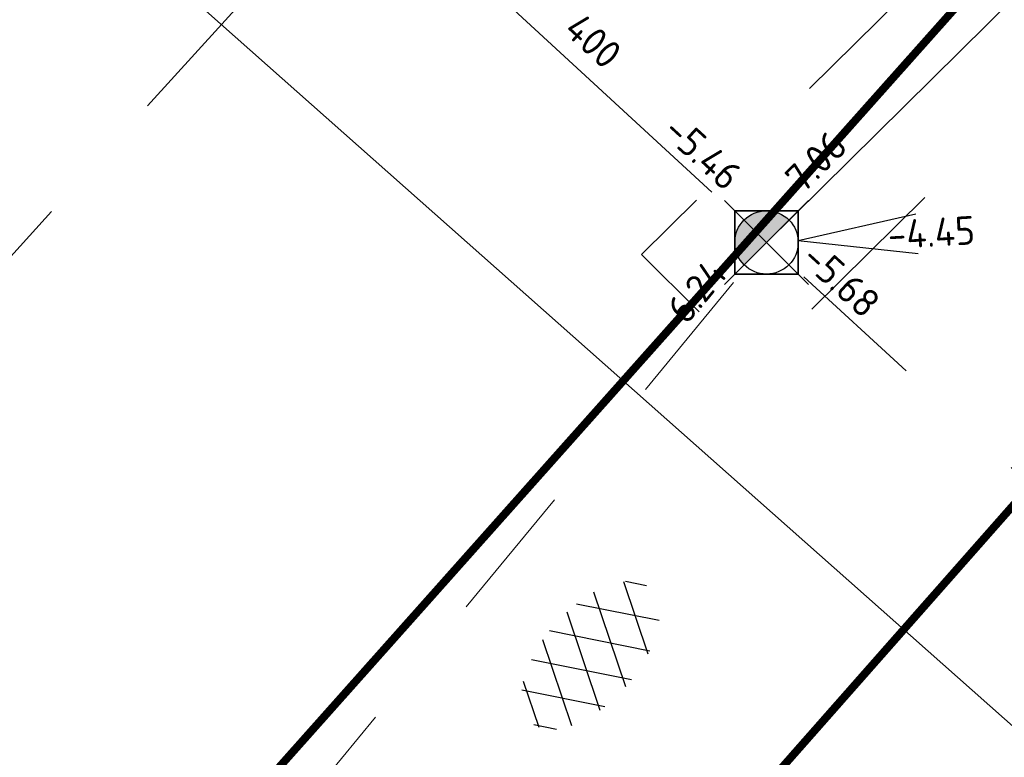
# Model space of a CAD drawing. Header units: metres. Extents: x 113080 to 114329, y 482672 to 483852.
# Tile 19 of 55: x 113639.49 to 113651.9, y 483305.51 to 483314.81. Entities that reach past the tile are written whole.
import ezdxf
from ezdxf.enums import TextEntityAlignment as Align

# ---------------------------------------------------------------- set-up
doc = ezdxf.new("R2010")
doc.units = ezdxf.units.M
for name, pattern in [('RI-GWA', [18.45, 6, -1.8, 1.75, -1.8, 1.75, -1.8, 1.75, -1.8]), ('VW-1-1_STREEP', [2, 1, -1]), ('XX-HIDDEN', [4, 2, -2])]:
    doc.linetypes.add(name, pattern=pattern)
for name, color, linetype, lineweight in [('B-WE-RI-GWA_STROOMRICHTING-S', 252, 'Continuous', 25), ('B-WE-RI-GWA_TRANSPORTLEIDING-G', 252, 'RI-GWA', 18), ('B-WE-RI-OFG_GWA_STROOMRICHTING-S', 252, 'Continuous', 25), ('B-WE-VH-VERHARDING_ASFALT-S', 252, 'Continuous', 25), ('B-WE-VW-MARKERING_LANGS_STREEP_11_010-G', 252, 'VW-1-1_STREEP', 13), ('N-WE-VW-MARKERING_LANGS_STREEP_11_010-G', 7, 'VW-1-1_STREEP', 13), ('V-WE-VH-MATERIAALGRENS-G', 7, 'XX-HIDDEN', 18), ('V-WE-VW-MARKERING_LANGS_STREEP_11_010-G', 7, 'VW-1-1_STREEP-V', 13), ('X-XX-AL-WERKGRENS-G', 7, 'XX-WERKGRENS', 25), ('X-XX-AL-WIPEOUT_IN_BLOCK-A', 193, 'Continuous', 25)]:
    doc.layers.add(name, color=color, linetype=linetype, lineweight=lineweight)
for name, color, linetype, lineweight, true_color in [('N-WE-RI-GWA_PUTNUMMER-S', 30, 'Continuous', 25, 0xff7f00), ('N-WE-RI-GWA_RIOOLPUT_INSPECTIEPUT-S', 30, 'Continuous', 25, 0xff7f00), ('N-WE-RI-GWA_STROOMRICHTING-S', 30, 'Continuous', 25, 0xff7f00), ('N-WE-RI-GWA_TRANSPORTLEIDING-G', 30, 'RI-GWA', 35, 0xff7f00), ('V-WE-RI-GWA_RIOOLPUT_INSPECTIEPUT-S', 30, 'Continuous', 25, 0xff7f00)]:
    doc.layers.add(name, color=color, linetype=linetype, lineweight=lineweight, true_color=true_color)
doc.styles.add('NLCS-ISO', font='NLCS-ISO.ttf')
doc.linetypes.add('VW-1-1_STREEP-V', pattern='A,1,-1,1,-1,0.5,[24,NLCS.SHX,S=0.5,R=0,X=0,Y=0],0.5,-1', length=6)
doc.linetypes.add('XX-WERKGRENS', pattern='A,0,[137,NLCS.SHX,S=0.5,R=0,X=0,Y=0],-30', length=30)

# ---------------------------------------------------------------- blocks, each defined once
blk = doc.blocks.new('V-SRI-PUT_GWA-SO')
blk.add_hatch(color=256).paths.add_polyline_path([(1.414, 1.414, 0.664858), (-2, 0.018), (-2, -0.018, 0.196534), (-1.414, -1.414)])
at = {"ltscale": 0.1, "flags": 128}
for points in [[(-2.652, 2.652), (2.652, -2.652)], [(2.652, 2.652), (-2.652, -2.652)]]:
    blk.add_lwpolyline(points, dxfattribs=at)
at = {"flags": 128}
blk.add_lwpolyline([(-2, 2), (2, 2), (2, -2), (-2, -2)], close=True, dxfattribs=at)
at = {"lineweight": -3, "flags": 128}
blk.add_lwpolyline([(2, -2), (2, 2), (-2, 2), (-2, -2)], close=True, dxfattribs=at)
at = {"lineweight": -3}
blk.add_circle((0, 0), 2, dxfattribs=at)
blk = doc.blocks.new('*U147')
at = {"ltscale": 0.1}
blk.add_hatch(color=256, dxfattribs=at).paths.add_polyline_path([(-2.5, 0), (2.5, -0.833), (2.5, 0.833)])
at = {"ltscale": 0.1, "flags": 128}
blk.add_lwpolyline([(-2.5, 0), (2.5, -0.833), (2.5, 0.833)], close=True, dxfattribs=at)
at = {"ltscale": 0.1, "style": 'NLCS-ISO'}
for tag, p in [('MAT', (-1, 0.5)), ('BOBL', (-18.92, 0))]:
    blk.add_attdef(tag, text='', height=1.8, dxfattribs=at).set_placement(p, align=Align.BOTTOM_RIGHT)
for tag, p in [('DIA', (1, 0.5)), ('BOBR', (16.48, 0))]:
    blk.add_attdef(tag, text='', height=1.8, dxfattribs=at).set_placement(p, align=Align.BOTTOM_LEFT)
blk.add_attdef('JVA', text='', height=1.8, dxfattribs=at).set_placement((0, -1), align=Align.TOP_CENTER)
blk = doc.blocks.new('*U148')
at = {"ltscale": 0.1, "style": 'NLCS-ISO'}
for tag, p in [('MAT', (-1, 0.5)), ('BOBL', (-122.346, 0))]:
    blk.add_attdef(tag, text='', height=1.8, dxfattribs=at).set_placement(p, align=Align.BOTTOM_RIGHT)
for tag, p in [('DIA', (1, 0.5)), ('BOBR', (114.297, 0))]:
    blk.add_attdef(tag, text='', height=1.8, dxfattribs=at).set_placement(p, align=Align.BOTTOM_LEFT)
blk.add_attdef('JVA', text='', height=1.8, dxfattribs=at).set_placement((0, -1), align=Align.TOP_CENTER)
blk = doc.blocks.new('*U50')
at = {"ltscale": 0.1, "style": 'NLCS-ISO'}
blk.add_attdef('JVA', text='', height=1.8, dxfattribs=at).set_placement((0, -1), align=Align.TOP_CENTER)
for points in [[(4.68, 3.12), (4.68, 1.12), (0, 1.12), (-4.68, 1.12), (-4.68, 3.12), (0, 3.12)], [(-6.474, 2.62), (-12.074, 2.62), (-12.074, 0.62), (-6.474, 0.62)], [(9.842, 2.62), (15.442, 2.62), (15.442, 0.62), (9.842, 0.62)]]:
    blk.add_wipeout(points).dxf.layer = 'X-XX-AL-WIPEOUT_IN_BLOCK-A'
for tag, p in [('MAT', (-1, 0.5)), ('BOBL', (-6.394, 0))]:
    blk.add_attdef(tag, text='', height=1.8, dxfattribs=at).set_placement(p, align=Align.BOTTOM_RIGHT)
for tag, p in [('DIA', (1, 0.5)), ('BOBR', (9.942, 0))]:
    blk.add_attdef(tag, text='', height=1.8, dxfattribs=at).set_placement(p, align=Align.BOTTOM_LEFT)
blk = doc.blocks.new('*U160')
at = {"ltscale": 0.1, "style": 'NLCS-ISO'}
for tag, p in [('MAT', (-1, 0.5)), ('BOBL', (-93.33, 0))]:
    blk.add_attdef(tag, text='', height=1.8, dxfattribs=at).set_placement(p, align=Align.BOTTOM_RIGHT)
for tag, p in [('DIA', (1, 0.5)), ('BOBR', (92.485, 0))]:
    blk.add_attdef(tag, text='', height=1.8, dxfattribs=at).set_placement(p, align=Align.BOTTOM_LEFT)
blk.add_attdef('JVA', text='', height=1.8, dxfattribs=at).set_placement((0, -1), align=Align.TOP_CENTER)
blk = doc.blocks.new('*U167')
for q in [(5.834, 7.601), (7.601, 5.834)]:
    blk.add_line((1.414, 1.414), q)
at = {"ltscale": 0.1, "style": 'NLCS-ISO'}
blk.add_attdef('PUTNR', text='', height=1.8, dxfattribs=at).set_placement((3643.285, 70.913), align=Align.MIDDLE_CENTER)
blk.add_attdef('PUTHGT', text='', height=1.8, rotation=45, dxfattribs=at).set_placement((5.388, 5.428), align=Align.MIDDLE_LEFT)
blk = doc.blocks.new('N-SRI-PUT_GWA-SO')
blk.add_hatch(color=256).paths.add_polyline_path([(1.414, 1.414, 0.664858), (-2, 0.018), (-2, -0.018, 0.196534), (-1.414, -1.414)])
at = {"lineweight": -3, "flags": 128}
blk.add_lwpolyline([(2, -2), (2, 2), (-2, 2), (-2, -2)], close=True, dxfattribs=at)
at = {"lineweight": -3}
blk.add_circle((0, 0), 2, dxfattribs=at)
blk = doc.blocks.new('SVH-ASFALT-SO')
at = {"ltscale": 0.1}
for p, q in [((-4.091, -2.049), (-1.234, 2.9)), ((0.572, -2.958), (-2.65, 2.624)), ((-2.182, -2.741), (1.086, 2.919)), ((2.686, -2.619), (-0.534, 2.959)), ((4.52, -1.795), (1.862, 2.809)), ((-5.545, -0.567), (-4.01, 2.093)), ((-0.006, -2.973), (3.14, 2.476)), ((-1.821, -2.813), (-4.487, 1.805)), ((2.475, -2.676), (4.889, 1.505)), ((5.646, 0.254), (4.964, 1.435)), ((-4.901, -1.477), (-5.636, -0.205))]:
    blk.add_line(p, q, dxfattribs=at)
at = {"style": 'NLCS-ISO'}
blk.add_attdef('KLEUR', text='', height=1.8, dxfattribs=at).set_placement((7.304, 0), align=Align.MIDDLE_LEFT)
at = {"style": 'NLCS-ISO', "flags": 1}
blk.add_attdef('FUNCTIE', text='', height=1.8, dxfattribs=at).set_placement((-2.066, -6.326), align=Align.MIDDLE_CENTER)

msp = doc.modelspace()

# ---------------------------------------------------------------- linework, layer by layer
at = {"layer": 'B-WE-RI-GWA_TRANSPORTLEIDING-G', "flags": 128}
for points in [[(113616.3, 483286.4), (113643.8, 483316.7)], [(113643.8, 483316.7), (113648.9, 483312)], [(113616.7, 483272.9), (113648.9, 483312)], [(113656.4, 483305.1), (113648.9, 483312)]]:
    msp.add_lwpolyline(points, dxfattribs=at)
at = {"layer": 'B-WE-VW-MARKERING_LANGS_STREEP_11_010-G', "ltscale": 5, "const_width": 0.1, "flags": 128}
msp.add_lwpolyline([(113616.938, 483275.556), (113640.179, 483302.488), (113647.952, 483311.219)], dxfattribs=at)
at = {"layer": 'N-WE-RI-GWA_TRANSPORTLEIDING-G', "flags": 128}
msp.add_lwpolyline([(113648.9, 483312), (113677.69, 483340.46)], dxfattribs=at)

# ---------------------------------------------------------------- block references
at = {"layer": 'B-WE-RI-GWA_STROOMRICHTING-S', "xscale": 0.2000000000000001, "yscale": 0.2000000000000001, "zscale": 0.2000000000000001, "rotation": 317.3859440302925}
msp.add_blockref('*U147', (113652.833, 483308.381), dxfattribs=at).add_auto_attribs({'MAT': 'BT', 'DIA': '400', 'BOBL': '-5.68', 'BOBR': '-5.65'})
at = {"layer": 'B-WE-RI-GWA_STROOMRICHTING-S'}
ref = msp.add_blockref('*U148', (113633.299, 483293.055), dxfattribs=dict(at, xscale=0.2, yscale=0.2, zscale=0.2, rotation=50.52754015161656))
ref.add_attrib('BOBR', '-6.24', dxfattribs={"layer": '0', "ltscale": 0.1, "height": 0.36, "rotation": 50.5275, "style": 'NLCS-ISO'}).set_placement((113647.83, 483310.701), align=Align.BOTTOM_LEFT)
at = {"layer": 'B-WE-VH-VERHARDING_ASFALT-S', "xscale": 0.2, "yscale": 0.2, "zscale": 0.2, "rotation": 48.63510418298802}
msp.add_blockref('SVH-ASFALT-SO', (113646.68, 483306.79), dxfattribs=at)
at = {"layer": 'N-WE-RI-GWA_PUTNUMMER-S', "xscale": 0.2, "yscale": 0.2, "zscale": 0.2, "rotation": 318.2957308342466}
msp.add_blockref('*U167', (113648.9, 483312), dxfattribs=at).add_auto_attribs({'PUTHGT': '-4.45'})
at = {"layer": 'N-WE-RI-GWA_RIOOLPUT_INSPECTIEPUT-S', "xscale": 0.2, "yscale": 0.2, "zscale": 0.2}
msp.add_blockref('N-SRI-PUT_GWA-SO', (113648.9, 483312), dxfattribs=at)
at = {"layer": 'N-WE-RI-GWA_STROOMRICHTING-S'}
ref = msp.add_blockref('*U160', (113663.295, 483326.23), dxfattribs=dict(at, xscale=0.2, yscale=0.2, zscale=0.2, rotation=44.66980610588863))
ref.add_attrib('BOBL', '-7.06', dxfattribs={"layer": '0', "ltscale": 0.1, "height": 0.36, "rotation": 44.6698, "style": 'NLCS-ISO'}).set_placement((113650.02, 483313.107), align=Align.BOTTOM_RIGHT)
at = {"layer": 'V-WE-RI-GWA_RIOOLPUT_INSPECTIEPUT-S', "xscale": 0.2, "yscale": 0.2, "zscale": 0.2}
msp.add_blockref('V-SRI-PUT_GWA-SO', (113648.9, 483312), dxfattribs=at)

# ---------------------------------------------------------------- next in the draw order: block references
at = {"layer": 'B-WE-RI-OFG_GWA_STROOMRICHTING-S', "xscale": 0.2, "yscale": 0.2, "zscale": 0.2, "rotation": 317.3373058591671}
msp.add_blockref('*U50', (113646.038, 483314.638), dxfattribs=at).add_auto_attribs({'MAT': 'BT', 'DIA': '400', 'BOBL': '-5.46', 'BOBR': '-5.46'})

# ---------------------------------------------------------------- next in the draw order: linework, layer by layer
at = {"layer": 'B-WE-VW-MARKERING_LANGS_STREEP_11_010-G', "ltscale": 5, "const_width": 0.1, "flags": 128}
msp.add_lwpolyline([(113657.202, 483314.576), (113648.237, 483304.406), (113647.536, 483303.557), (113638.713, 483290.895), (113633.088, 483282.259)], dxfattribs=at)
at = {"layer": 'N-WE-VW-MARKERING_LANGS_STREEP_11_010-G', "ltscale": 5, "const_width": 0.1, "flags": 128}
msp.add_lwpolyline([(113647.952, 483311.219), (113653.641, 483317.609), (113657.227, 483321.638)], dxfattribs=at)
at = {"layer": 'V-WE-VH-MATERIAALGRENS-G', "flags": 128}
msp.add_lwpolyline([(113664.989, 483326.499), (113668.267, 483323.662), (113669.594, 483325.161), (113666.416, 483327.909), (113675.068, 483336.462), (113677.315, 483334.513), (113678.636, 483336.015), (113676.495, 483337.872), (113678.429, 483339.785), (113682.393, 483344.124), (113680.9, 483345.454), (113676.987, 483341.171), (113674.979, 483339.186), (113672.616, 483341.237), (113669.873, 483344.656), (113671.449, 483346.437), (113669.926, 483348.782), (113667.881, 483346.628), (113667.881, 483346.628), (113666.55, 483345.136), (113667.154, 483344.601), (113645.547, 483320.183), (113645.046, 483320.614), (113642.581, 483317.779), (113644.549, 483316.037), (113649.292, 483321.397), (113652.452, 483318.672), (113653.4, 483317.854), (113647.324, 483311.848), (113648.742, 483310.438), (113654.919, 483316.544), (113658.942, 483313.075), (113660.258, 483314.581), (113656.346, 483317.955), (113664.989, 483326.499)], dxfattribs=at)
at = {"layer": 'V-WE-VW-MARKERING_LANGS_STREEP_11_010-G', "ltscale": 5, "const_width": 0.1, "flags": 128}
msp.add_lwpolyline([(113647.952, 483311.219), (113653.641, 483317.609), (113657.227, 483321.638)], dxfattribs=at)
at = {"layer": 'X-XX-AL-WERKGRENS-G', "ltscale": 0.2, "flags": 128}
msp.add_lwpolyline([(113673.167, 483354.022), (113691.379, 483337.872), (113657.896, 483300.678), (113639.685, 483316.827)], close=True, dxfattribs=at)

doc.saveas('drawing.dxf')
